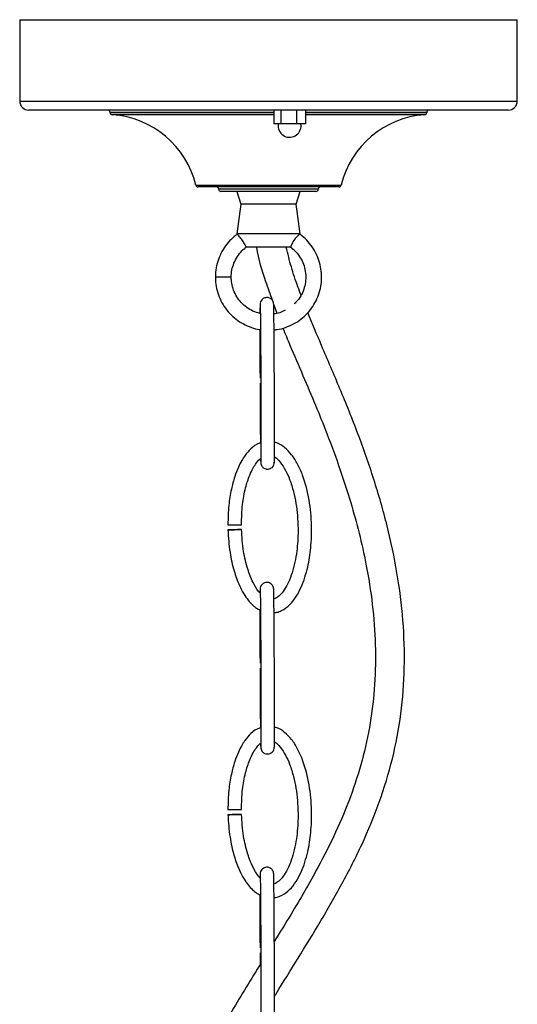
# Model space of a CAD drawing. Header units: millimetres. Extents: x 64 to 156, y 54 to 194.
# Tile 9 of 12: x 68 to 79, y 125 to 147. Entities that reach past the tile are written whole.
import ezdxf

# ---------------------------------------------------------------- set-up
doc = ezdxf.new("R2010")
doc.units = ezdxf.units.MM

msp = doc.modelspace()

# ---------------------------------------------------------------- linework, layer by layer
at = {"color": 7, "linetype": 'Continuous', "lineweight": 25}
for p, q in [((68.183, 146.756), (68.183, 144.956)), ((68.183, 146.756), (79.183, 146.756)), ((79.183, 144.956), (79.183, 146.756)), ((78.983, 144.756), (68.383, 144.756)), ((70.183, 144.706), (70.183, 144.703)), ((73.799, 144.755), (73.799, 144.455)), ((73.955, 144.755), (73.799, 144.755)), ((73.955, 144.755), (73.955, 144.455)), ((74.304, 144.755), (73.955, 144.755)), ((74.304, 144.755), (74.304, 144.455)), ((74.498, 144.755), (74.304, 144.755)), ((74.498, 144.755), (74.498, 144.455)), ((77.183, 144.703), (77.183, 144.706)), ((73.955, 144.455), (73.799, 144.455)), ((74.304, 144.455), (73.955, 144.455)), ((74.498, 144.455), (74.304, 144.455)), ((75.243, 143.056), (72.123, 143.056)), ((74.733, 142.956), (72.633, 142.956)), ((72.983, 142.956), (73.073, 142.679)), ((74.293, 142.679), (74.383, 142.956)), ((73.073, 142.679), (72.983, 142.022)), ((73.654, 142.679), (73.073, 142.679)), ((74.293, 142.679), (73.654, 142.679)), ((74.383, 142.022), (74.293, 142.679)), ((72.983, 142.022), (72.993, 142.009)), ((73.65, 142.022), (72.983, 142.022)), ((74.383, 142.022), (73.65, 142.022)), ((74.374, 142.01), (74.383, 142.022)), ((74.173, 141.726), (73.193, 141.726)), ((74.174, 141.726), (74.173, 141.726)), ((73.801, 140.453), (73.869, 140.263)), ((73.496, 126.116), (73.497, 125.858))]:
    msp.add_line(p, q, dxfattribs=at)
at = {"color": 8, "linetype": 'Continuous', "lineweight": 25}
for p, q in [((68.183, 144.956), (79.183, 144.956)), ((73.799, 144.706), (70.183, 144.706)), ((70.183, 144.703), (73.799, 144.703)), ((73.799, 144.654), (70.23, 144.654)), ((77.183, 144.706), (74.498, 144.706)), ((74.498, 144.703), (77.183, 144.703)), ((77.136, 144.654), (74.498, 144.654)), ((72.074, 143.095), (73.87, 143.095)), ((73.87, 143.095), (75.292, 143.095)), ((74.783, 143.006), (72.583, 143.006)), ((72.859, 141.063), (72.509, 141.063))]:
    msp.add_line(p, q, dxfattribs=at)
at = {"color": 7, "linetype": 'Continuous', "lineweight": 25, "flags": 128}
for points in [[(73.087, 135.48), (73.076, 135.48), (73.044, 135.479), (72.995, 135.477), (72.938, 135.475), (72.881, 135.474), (72.832, 135.472), (72.799, 135.471), (72.787, 135.471), (72.798, 135.472), (72.83, 135.473), (72.878, 135.475), (72.935, 135.476), (72.993, 135.478), (73.042, 135.479), (73.075, 135.48), (73.087, 135.48)], [(73.087, 129.18), (73.076, 129.18), (73.044, 129.179), (72.995, 129.177), (72.938, 129.175), (72.881, 129.174), (72.832, 129.172), (72.799, 129.171), (72.787, 129.171), (72.798, 129.172), (72.83, 129.173), (72.878, 129.175), (72.935, 129.176), (72.993, 129.178), (73.042, 129.179), (73.075, 129.18), (73.087, 129.18)]]:
    msp.add_lwpolyline(points, dxfattribs=at)
at = {"color": 7, "linetype": 'Continuous', "lineweight": 25}
for centre, radius, start, end in [((68.383, 144.956), 0.2, 180, 270), ((78.983, 144.956), 0.2, 270, 0), ((70.133, 144.706), 0.05, 0, 90), ((70.233, 144.703), 0.05, 180, 266.2749), ((70.098, 142.627), 2.031, 13.3157, 86.2749), ((77.268, 142.627), 2.031, 93.7251, 166.6843), ((77.133, 144.703), 0.05, 273.7251, 0), ((77.233, 144.706), 0.05, 90, 180), ((74.149, 144.409), 0.254, 169.6111, 180), ((74.149, 144.409), 0.254, 180, 10.3889), ((72.123, 143.106), 0.05, 193.3157, 270), ((75.243, 143.106), 0.05, 270, 346.6843), ((72.533, 143.006), 0.05, 0, 90), ((72.633, 143.006), 0.05, 180, 270), ((74.733, 143.006), 0.05, 270, 0), ((74.833, 143.006), 0.05, 90, 180), ((72.891, 150.356), 14.771, 269.5865, 270.7502), ((72.891, 144.056), 14.771, 269.5865, 270.7502)]:
    msp.add_arc(centre, radius, start, end, dxfattribs=at)
for points, knots in [([(72.992, 142.011), (72.97, 141.995), (72.897, 141.941), (72.788, 141.83), (72.674, 141.674), (72.588, 141.5), (72.531, 141.315), (72.511, 141.167), (72.51, 141.083), (72.509, 141.063)], [0, 0, 0, 0, 0.072901, 0.247265, 0.421764, 0.59627, 0.770782, 0.9453, 1, 1, 1, 1]), ([(73.191, 141.73), (73.19, 141.731), (73.187, 141.735), (73.175, 141.76), (73.155, 141.8), (73.126, 141.848), (73.091, 141.896), (73.055, 141.939), (73.023, 141.975), (73, 142), (72.995, 142.006), (72.993, 142.009)], [0, 0, 0, 0, 0.071483, 0.186555, 0.306568, 0.427808, 0.545295, 0.661237, 0.779379, 0.899707, 1, 1, 1, 1]), ([(73.794, 139.897), (73.821, 139.898), (73.912, 139.904), (74.063, 139.947), (74.24, 140.022), (74.403, 140.128), (74.546, 140.258), (74.665, 140.41), (74.759, 140.579), (74.823, 140.762), (74.857, 140.952), (74.859, 141.146), (74.83, 141.337), (74.77, 141.521), (74.681, 141.693), (74.564, 141.847), (74.458, 141.951), (74.39, 142), (74.374, 142.011)], [0, 0, 0, 0, 0.028623, 0.096532, 0.164442, 0.232352, 0.300264, 0.368179, 0.436095, 0.504015, 0.571936, 0.63986, 0.707785, 0.77571, 0.843634, 0.911557, 0.979478, 1, 1, 1, 1]), ([(74.373, 142.01), (74.374, 142.011), (74.374, 142.012), (74.358, 142), (74.331, 141.975), (74.295, 141.938), (74.257, 141.894), (74.223, 141.845), (74.197, 141.799), (74.18, 141.759), (74.172, 141.731), (74.173, 141.728), (74.173, 141.726)], [0, 0, 0, 0, 0.055757, 0.159978, 0.264943, 0.371556, 0.47859, 0.583677, 0.686761, 0.791191, 0.898923, 1, 1, 1, 1]), ([(72.859, 141.063), (72.86, 141.088), (72.862, 141.168), (72.889, 141.299), (72.949, 141.45), (73.039, 141.585), (73.132, 141.68), (73.195, 141.727), (73.214, 141.741)], [0, 0, 0, 0, 0.096589, 0.299273, 0.502206, 0.705146, 0.908098, 1, 1, 1, 1]), ([(73.417, 141.726), (73.417, 141.723), (73.455, 141.463), (73.578, 141.071), (73.716, 140.69), (73.766, 140.552)], [0, 0, 0, 0, 0.008414, 0.639844, 1, 1, 1, 1]), ([(74.402, 140.664), (74.379, 140.724), (74.301, 140.93), (74.184, 141.282), (74.11, 141.579), (74.074, 141.726)], [0, 0, 0, 0, 0.175253, 0.593391, 1, 1, 1, 1]), ([(74.173, 141.725), (74.182, 141.718), (74.235, 141.68), (74.32, 141.594), (74.411, 141.46), (74.474, 141.311), (74.508, 141.152), (74.509, 140.989), (74.479, 140.83), (74.418, 140.68), (74.342, 140.557), (74.278, 140.496), (74.252, 140.471)], [0, 0, 0, 0, 0.024775, 0.137426, 0.25021, 0.362984, 0.47575, 0.588509, 0.701266, 0.814022, 0.926782, 1, 1, 1, 1]), ([(72.509, 141.063), (72.51, 141.026), (72.513, 140.926), (72.543, 140.763), (72.607, 140.58), (72.7, 140.411), (72.82, 140.258), (72.963, 140.128), (73.125, 140.022), (73.303, 139.948), (73.432, 139.908), (73.501, 139.903), (73.506, 139.902)], [0, 0, 0, 0, 0.065661, 0.18124, 0.296907, 0.412573, 0.528236, 0.643896, 0.759552, 0.875204, 0.990851, 1, 1, 1, 1]), ([(73.502, 140.261), (73.486, 140.264), (73.417, 140.275), (73.302, 140.327), (73.166, 140.413), (73.05, 140.527), (72.958, 140.661), (72.894, 140.81), (72.863, 140.947), (72.86, 141.032), (72.859, 141.063)], [0, 0, 0, 0, 0.043922, 0.189261, 0.334595, 0.479919, 0.625231, 0.770531, 0.91582, 1, 1, 1, 1]), ([(73.498, 140.464), (73.498, 140.464), (73.497, 140.466), (73.496, 140.441), (73.495, 140.378), (73.495, 140.299), (73.495, 140.263)], [0, 0, 0, 0, 0.090079, 0.271456, 0.668653, 1, 1, 1, 1]), ([(73.798, 140.458), (73.797, 140.475), (73.794, 140.506), (73.774, 140.545), (73.751, 140.572), (73.723, 140.593), (73.694, 140.606), (73.663, 140.612), (73.63, 140.612), (73.596, 140.604), (73.561, 140.586), (73.531, 140.559), (73.504, 140.516), (73.5, 140.48), (73.498, 140.46)], [0, 0, 0, 0, 0.1036315, 0.194624, 0.2713033, 0.3339985, 0.4227124, 0.4757349, 0.5336069, 0.6261044, 0.6928956, 0.7770393, 0.8800681, 1, 1, 1, 1]), ([(73.811, 136.964), (73.812, 136.967), (73.813, 136.973), (73.814, 137.059), (73.815, 137.238), (73.816, 137.503), (73.816, 137.81), (73.815, 138.123), (73.814, 138.425), (73.813, 138.656), (73.813, 138.833), (73.812, 138.963), (73.811, 139.083), (73.811, 139.215), (73.81, 139.403), (73.808, 139.67), (73.806, 139.937), (73.804, 140.154), (73.802, 140.302), (73.8, 140.399), (73.799, 140.449), (73.798, 140.458), (73.798, 140.463)], [0, 0, 0, 0, 0.027901, 0.059803, 0.129719, 0.205673, 0.28114, 0.370628, 0.442134, 0.505733, 0.540462, 0.572391, 0.601453, 0.628848, 0.669036, 0.740497, 0.827908, 0.873614, 0.918092, 0.959914, 0.98001, 1, 1, 1, 1]), ([(73.498, 140.456), (73.499, 140.447), (73.5, 140.429), (73.502, 140.322), (73.504, 140.124), (73.507, 139.844), (73.509, 139.524), (73.511, 139.203), (73.512, 138.897), (73.513, 138.665), (73.514, 138.488), (73.514, 138.358), (73.515, 138.239), (73.515, 138.111), (73.515, 137.929), (73.516, 137.673), (73.516, 137.419), (73.515, 137.218), (73.514, 137.086), (73.513, 137.006), (73.512, 136.973), (73.512, 136.972), (73.512, 136.971)], [0, 0, 0, 0, 0.030383, 0.06214, 0.13232, 0.208724, 0.284696, 0.375027, 0.447226, 0.511202, 0.546185, 0.578394, 0.607762, 0.635027, 0.674344, 0.745293, 0.832554, 0.878151, 0.922388, 0.963794, 0.983659, 1, 1, 1, 1]), ([(74.055, 140.329), (74.015, 140.309), (73.932, 140.269), (73.841, 140.255), (73.794, 140.247)], [0, 0, 0, 0, 0.489364, 1, 1, 1, 1]), ([(73.815, 125.154), (73.827, 125.173), (73.998, 125.456), (74.341, 126.003), (74.835, 126.809), (75.317, 127.646), (75.764, 128.523), (76.146, 129.445), (76.44, 130.408), (76.627, 131.406), (76.704, 132.433), (76.671, 133.477), (76.538, 134.525), (76.317, 135.566), (76.022, 136.591), (75.667, 137.601), (75.271, 138.587), (74.883, 139.474), (74.653, 140.036), (74.554, 140.277)], [0, 0, 0, 0, 0.004257, 0.061399, 0.119945, 0.179797, 0.240907, 0.302838, 0.364903, 0.42762, 0.491268, 0.55602, 0.621586, 0.687391, 0.753642, 0.819757, 0.886231, 0.95113, 1, 1, 1, 1]), ([(73.494, 139.903), (73.494, 139.859), (73.494, 139.723), (73.494, 139.474), (73.495, 139.159), (73.495, 138.939), (73.496, 138.827)], [0, 0, 0, 0, 0.132254, 0.404908, 0.696704, 1, 1, 1, 1]), ([(74.002, 139.935), (74.053, 139.809), (74.196, 139.457), (74.443, 138.891), (74.719, 138.24), (74.999, 137.546), (75.263, 136.831), (75.5, 136.097), (75.691, 135.403), (75.859, 134.65), (75.989, 133.826), (76.057, 132.936), (76.043, 132.06), (75.946, 131.204), (75.765, 130.373), (75.504, 129.565), (75.173, 128.776), (74.733, 127.909), (74.27, 127.11), (73.936, 126.571), (73.812, 126.371)], [0, 0, 0, 0, 0.02864, 0.079804, 0.129188, 0.176179, 0.235736, 0.288013, 0.336785, 0.385632, 0.448647, 0.510691, 0.571449, 0.631054, 0.689845, 0.748506, 0.807692, 0.868005, 0.950771, 1, 1, 1, 1]), ([(73.496, 138.716), (73.497, 138.555), (73.498, 138.207), (73.501, 137.773), (73.503, 137.492), (73.504, 137.404), (73.504, 137.397)], [0, 0, 0, 0, 0.358289, 0.773263, 0.981703, 1, 1, 1, 1]), ([(73.504, 137.397), (73.497, 137.394), (73.418, 137.371), (73.293, 137.276), (73.172, 137.137), (73.083, 136.995), (73.006, 136.842), (72.926, 136.631), (72.853, 136.35), (72.796, 135.994), (72.789, 135.73), (72.785, 135.586)], [0, 0, 0, 0, 0.011725, 0.120353, 0.221007, 0.283545, 0.363919, 0.472462, 0.613308, 0.789237, 1, 1, 1, 1]), ([(73.794, 133.637), (73.819, 133.64), (73.881, 133.647), (74.008, 133.699), (74.159, 133.812), (74.299, 133.994), (74.444, 134.271), (74.557, 134.636), (74.628, 135.095), (74.645, 135.592), (74.595, 136.134), (74.481, 136.591), (74.335, 136.923), (74.205, 137.134), (74.05, 137.293), (73.913, 137.391), (73.825, 137.404), (73.804, 137.407)], [0, 0, 0, 0, 0.017595, 0.042317, 0.092104, 0.14423, 0.197849, 0.304863, 0.402896, 0.514187, 0.643034, 0.772504, 0.833206, 0.88977, 0.940167, 0.985447, 1, 1, 1, 1]), ([(73.085, 135.587), (73.089, 135.736), (73.097, 136.01), (73.165, 136.379), (73.249, 136.649), (73.334, 136.832), (73.408, 136.947), (73.464, 137.018), (73.5, 137.047), (73.509, 137.054)], [0, 0, 0, 0, 0.285729, 0.526232, 0.716577, 0.827131, 0.912907, 0.977526, 1, 1, 1, 1]), ([(73.509, 137.054), (73.509, 137.045), (73.509, 137.011), (73.51, 136.977), (73.511, 136.967), (73.511, 136.962)], [0, 0, 0, 0, 0.147885, 0.578768, 1, 1, 1, 1]), ([(73.808, 137.09), (73.811, 137.088), (73.864, 137.061), (73.955, 136.96), (74.065, 136.791), (74.163, 136.569), (74.238, 136.325), (74.292, 136.056), (74.326, 135.785), (74.342, 135.451), (74.323, 135.045), (74.253, 134.661), (74.154, 134.369), (74.064, 134.189), (73.969, 134.053), (73.881, 133.978), (73.823, 133.947), (73.8, 133.942), (73.794, 133.94)], [0, 0, 0, 0, 0.00292, 0.051974, 0.114717, 0.178482, 0.261478, 0.337223, 0.416235, 0.49896, 0.627761, 0.768942, 0.836512, 0.895196, 0.943342, 0.979983, 0.994761, 1, 1, 1, 1]), ([(73.511, 136.966), (73.513, 136.95), (73.516, 136.92), (73.535, 136.882), (73.558, 136.855), (73.586, 136.834), (73.615, 136.822), (73.647, 136.816), (73.679, 136.815), (73.713, 136.823), (73.748, 136.842), (73.779, 136.869), (73.806, 136.911), (73.809, 136.947), (73.812, 136.967)], [0, 0, 0, 0, 0.102444, 0.191877, 0.266861, 0.328025, 0.415213, 0.469027, 0.527869, 0.621296, 0.688762, 0.773882, 0.878286, 1, 1, 1, 1]), ([(72.787, 135.471), (72.797, 135.305), (72.817, 134.999), (72.909, 134.587), (73.018, 134.281), (73.128, 134.068), (73.225, 133.924), (73.321, 133.819), (73.406, 133.742), (73.467, 133.714), (73.494, 133.702)], [0, 0, 0, 0, 0.251226, 0.464246, 0.636825, 0.741431, 0.827635, 0.898334, 0.956121, 1, 1, 1, 1]), ([(73.495, 134.08), (73.483, 134.093), (73.418, 134.16), (73.323, 134.337), (73.208, 134.629), (73.117, 135.022), (73.097, 135.319), (73.087, 135.48)], [0, 0, 0, 0, 0.037132, 0.18868, 0.399452, 0.672138, 1, 1, 1, 1]), ([(73.498, 134.164), (73.498, 134.164), (73.497, 134.166), (73.496, 134.145), (73.496, 134.105), (73.495, 134.08)], [0, 0, 0, 0, 0.151392, 0.456226, 1, 1, 1, 1]), ([(73.798, 134.158), (73.797, 134.175), (73.794, 134.206), (73.774, 134.245), (73.751, 134.272), (73.723, 134.293), (73.694, 134.306), (73.663, 134.312), (73.63, 134.312), (73.596, 134.304), (73.561, 134.286), (73.531, 134.259), (73.504, 134.216), (73.5, 134.18), (73.498, 134.16)], [0, 0, 0, 0, 0.1036315, 0.194624, 0.2713033, 0.3339985, 0.4227124, 0.4757349, 0.5336069, 0.6261044, 0.6928956, 0.7770393, 0.8800681, 1, 1, 1, 1]), ([(73.498, 134.156), (73.499, 134.147), (73.5, 134.129), (73.502, 134.022), (73.504, 133.824), (73.507, 133.544), (73.509, 133.224), (73.511, 132.903), (73.512, 132.597), (73.513, 132.365), (73.514, 132.188), (73.514, 132.058), (73.515, 131.939), (73.515, 131.811), (73.515, 131.629), (73.516, 131.373), (73.516, 131.119), (73.515, 130.918), (73.514, 130.786), (73.513, 130.706), (73.512, 130.673), (73.512, 130.672), (73.512, 130.671)], [0, 0, 0, 0, 0.030383, 0.06214, 0.13232, 0.208724, 0.284696, 0.375027, 0.447226, 0.511202, 0.546185, 0.578394, 0.607762, 0.635027, 0.674344, 0.745293, 0.832554, 0.878151, 0.922388, 0.963794, 0.983659, 1, 1, 1, 1]), ([(73.811, 130.664), (73.812, 130.667), (73.813, 130.673), (73.814, 130.759), (73.815, 130.938), (73.816, 131.203), (73.816, 131.51), (73.815, 131.823), (73.814, 132.125), (73.813, 132.356), (73.813, 132.533), (73.812, 132.663), (73.811, 132.783), (73.811, 132.915), (73.81, 133.103), (73.808, 133.37), (73.806, 133.637), (73.804, 133.854), (73.802, 134.002), (73.8, 134.099), (73.799, 134.149), (73.798, 134.158), (73.798, 134.163)], [0, 0, 0, 0, 0.027901, 0.059803, 0.129719, 0.205673, 0.28114, 0.370628, 0.442134, 0.505733, 0.540462, 0.572391, 0.601453, 0.628848, 0.669036, 0.740497, 0.827908, 0.873614, 0.918092, 0.959914, 0.98001, 1, 1, 1, 1]), ([(73.494, 133.702), (73.494, 133.625), (73.494, 133.457), (73.494, 133.174), (73.495, 132.859), (73.495, 132.639), (73.496, 132.527)], [0, 0, 0, 0, 0.208924, 0.457488, 0.723502, 1, 1, 1, 1]), ([(73.496, 132.416), (73.497, 132.255), (73.498, 131.907), (73.501, 131.473), (73.503, 131.192), (73.504, 131.104), (73.504, 131.097)], [0, 0, 0, 0, 0.358289, 0.773263, 0.981703, 1, 1, 1, 1]), ([(73.515, 131.1), (73.504, 131.097), (73.421, 131.073), (73.293, 130.976), (73.172, 130.837), (73.083, 130.695), (73.006, 130.542), (72.926, 130.331), (72.853, 130.05), (72.796, 129.694), (72.789, 129.43), (72.785, 129.286)], [0, 0, 0, 0, 0.017326, 0.125338, 0.225422, 0.287606, 0.367524, 0.475452, 0.6155, 0.790432, 1, 1, 1, 1]), ([(73.806, 127.339), (73.827, 127.341), (73.885, 127.349), (74.008, 127.399), (74.159, 127.512), (74.299, 127.694), (74.444, 127.971), (74.557, 128.336), (74.628, 128.795), (74.645, 129.292), (74.595, 129.834), (74.481, 130.291), (74.335, 130.623), (74.205, 130.834), (74.05, 130.993), (73.916, 131.089), (73.833, 131.102), (73.815, 131.105)], [0, 0, 0, 0, 0.014901, 0.039756, 0.089812, 0.142218, 0.196126, 0.303716, 0.402276, 0.514167, 0.643707, 0.773874, 0.834903, 0.891771, 0.94244, 0.987963, 1, 1, 1, 1]), ([(73.085, 129.287), (73.089, 129.436), (73.097, 129.71), (73.165, 130.079), (73.249, 130.349), (73.334, 130.532), (73.408, 130.647), (73.466, 130.719), (73.503, 130.75), (73.514, 130.758)], [0, 0, 0, 0, 0.284488, 0.523946, 0.713464, 0.823538, 0.908941, 0.97328, 1, 1, 1, 1]), ([(73.509, 130.754), (73.509, 130.745), (73.509, 130.711), (73.51, 130.677), (73.511, 130.667), (73.511, 130.662)], [0, 0, 0, 0, 0.147885, 0.578768, 1, 1, 1, 1]), ([(73.511, 130.666), (73.513, 130.65), (73.516, 130.62), (73.535, 130.582), (73.558, 130.555), (73.586, 130.534), (73.615, 130.522), (73.647, 130.516), (73.679, 130.515), (73.713, 130.523), (73.748, 130.542), (73.779, 130.569), (73.806, 130.611), (73.809, 130.647), (73.812, 130.667)], [0, 0, 0, 0, 0.102444, 0.191877, 0.266861, 0.328025, 0.415213, 0.469027, 0.527869, 0.621296, 0.688762, 0.773882, 0.878286, 1, 1, 1, 1]), ([(73.814, 130.787), (73.815, 130.786), (73.866, 130.76), (73.955, 130.659), (74.065, 130.491), (74.162, 130.269), (74.238, 130.025), (74.292, 129.756), (74.326, 129.485), (74.342, 129.151), (74.323, 128.745), (74.253, 128.361), (74.154, 128.069), (74.064, 127.889), (73.969, 127.753), (73.881, 127.679), (73.825, 127.648), (73.806, 127.643), (73.803, 127.642)], [0, 0, 0, 0, 0.000954, 0.050225, 0.113246, 0.177293, 0.260657, 0.336737, 0.416099, 0.499189, 0.628561, 0.770366, 0.838235, 0.897179, 0.945538, 0.982341, 0.997185, 1, 1, 1, 1]), ([(72.787, 129.171), (72.797, 129.005), (72.817, 128.699), (72.909, 128.287), (73.018, 127.981), (73.128, 127.768), (73.225, 127.624), (73.321, 127.519), (73.406, 127.442), (73.467, 127.414), (73.494, 127.402)], [0, 0, 0, 0, 0.251226, 0.464246, 0.636825, 0.741431, 0.827635, 0.898334, 0.956121, 1, 1, 1, 1]), ([(73.495, 127.78), (73.483, 127.793), (73.418, 127.86), (73.323, 128.037), (73.208, 128.329), (73.117, 128.722), (73.097, 129.019), (73.087, 129.18)], [0, 0, 0, 0, 0.037132, 0.18868, 0.399452, 0.672138, 1, 1, 1, 1]), ([(73.498, 127.864), (73.498, 127.864), (73.497, 127.866), (73.496, 127.845), (73.496, 127.805), (73.495, 127.78)], [0, 0, 0, 0, 0.151392, 0.456226, 1, 1, 1, 1]), ([(73.798, 127.858), (73.797, 127.875), (73.794, 127.906), (73.774, 127.945), (73.751, 127.972), (73.723, 127.993), (73.694, 128.006), (73.663, 128.012), (73.63, 128.012), (73.596, 128.004), (73.561, 127.986), (73.531, 127.959), (73.504, 127.916), (73.5, 127.88), (73.498, 127.86)], [0, 0, 0, 0, 0.1036315, 0.194624, 0.2713033, 0.3339985, 0.4227124, 0.4757349, 0.5336069, 0.6261044, 0.6928956, 0.7770393, 0.8800681, 1, 1, 1, 1]), ([(73.498, 127.856), (73.499, 127.847), (73.5, 127.829), (73.502, 127.722), (73.504, 127.524), (73.507, 127.244), (73.509, 126.924), (73.511, 126.603), (73.512, 126.297), (73.513, 126.065), (73.514, 125.888), (73.514, 125.758), (73.515, 125.639), (73.515, 125.511), (73.515, 125.329), (73.516, 125.073), (73.516, 124.819), (73.515, 124.618), (73.514, 124.486), (73.513, 124.406), (73.512, 124.373), (73.512, 124.372), (73.512, 124.371)], [0, 0, 0, 0, 0.030383, 0.06214, 0.13232, 0.208724, 0.284696, 0.375027, 0.447226, 0.511202, 0.546185, 0.578394, 0.607762, 0.635027, 0.674344, 0.745293, 0.832554, 0.878151, 0.922388, 0.963794, 0.983659, 1, 1, 1, 1]), ([(73.811, 124.364), (73.812, 124.367), (73.813, 124.373), (73.814, 124.459), (73.815, 124.638), (73.816, 124.903), (73.816, 125.21), (73.815, 125.523), (73.814, 125.825), (73.813, 126.056), (73.813, 126.233), (73.812, 126.363), (73.811, 126.483), (73.811, 126.615), (73.81, 126.803), (73.808, 127.07), (73.806, 127.337), (73.804, 127.554), (73.802, 127.702), (73.8, 127.799), (73.799, 127.849), (73.798, 127.858), (73.798, 127.863)], [0, 0, 0, 0, 0.027901, 0.059803, 0.129719, 0.205673, 0.28114, 0.370628, 0.442134, 0.505733, 0.540462, 0.572391, 0.601453, 0.628848, 0.669036, 0.740497, 0.827908, 0.873614, 0.918092, 0.959914, 0.98001, 1, 1, 1, 1]), ([(73.494, 127.402), (73.494, 127.325), (73.494, 127.157), (73.494, 126.874), (73.495, 126.559), (73.495, 126.339), (73.496, 126.227)], [0, 0, 0, 0, 0.208924, 0.457488, 0.723502, 1, 1, 1, 1]), ([(73.514, 125.885), (73.298, 125.535), (72.852, 124.811), (72.209, 123.679), (71.61, 122.48), (71.09, 121.239), (70.661, 119.981), (70.327, 118.729), (70.078, 117.503), (69.907, 116.325), (69.799, 115.177), (69.739, 113.951), (69.741, 112.609), (69.822, 111.15), (69.987, 109.667), (70.24, 108.178), (70.581, 106.706), (71.012, 105.271), (71.53, 103.893), (72.131, 102.576), (72.796, 101.339), (73.28, 100.552), (73.515, 100.171)], [0, 0, 0, 0, 0.045384, 0.09383, 0.143517, 0.193187, 0.242164, 0.289993, 0.336102, 0.379989, 0.42135, 0.463211, 0.515399, 0.569291, 0.624332, 0.679963, 0.735751, 0.791003, 0.845117, 0.89805, 0.950601, 1, 1, 1, 1])]:
    msp.add_open_spline(points, degree=3, knots=knots, dxfattribs=at)

doc.saveas('drawing.dxf')
